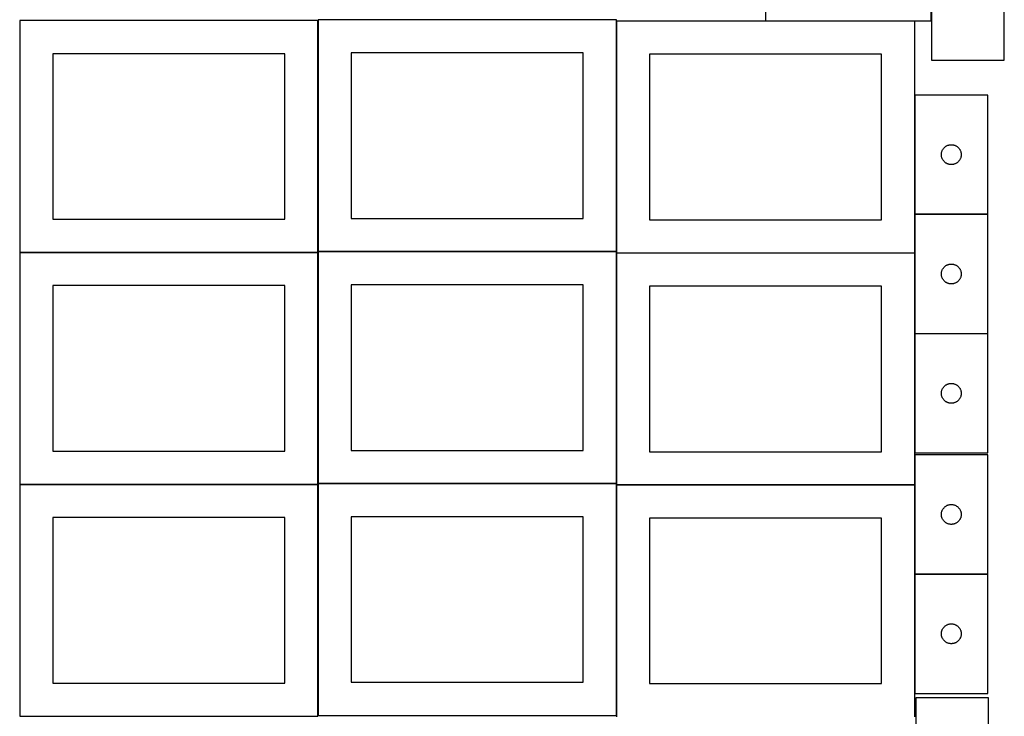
# Model space of a CAD drawing. Header units: millimetres. Extents: x 7 to 1493, y 7 to 2993.
# Tile 2 of 12: x 8 to 1493, y 1061 to 2113. Entities that reach past the tile are written whole.
import ezdxf

# ---------------------------------------------------------------- set-up
doc = ezdxf.new("R2010")
doc.units = ezdxf.units.MM
doc.layers.add('COMMON', color=5, linetype='CONTINUOUS', true_color=0x0000ff)
doc.layers.add('CUT', color=7, linetype='CONTINUOUS', true_color=0x000000)

msp = doc.modelspace()

# ---------------------------------------------------------------- linework, layer by layer
at = {"layer": 'COMMON'}
for p, q in [((457.949575, 2111.499046), (457.949575, 1762.823825)), ((908.149576, 2110.769181), (908.149576, 1762.823825)), ((1358.249577, 2110.869182), (1133.143217, 2110.869182)), ((1358.349577, 1999.122965), (1358.349577, 1819.122965)), ((1358.349577, 1818.922964), (1358.349577, 1760.769181)), ((1468.449578, 1819.022965), (1358.449578, 1819.022965)), ((7.849575, 1761.399045), (457.849575, 1761.399045)), ((457.949575, 1761.299045), (457.949575, 1412.623824)), ((458.049576, 1762.723824), (908.049576, 1762.723824)), ((908.149576, 1760.56918), (908.149576, 1412.623824)), ((908.249577, 1760.66918), (1358.249577, 1760.66918)), ((1358.349577, 1760.56918), (1358.349577, 1638.922964)), ((1358.349577, 1638.722963), (1358.349577, 1458.722963)), ((1358.449578, 1638.822963), (1468.449578, 1638.822963)), ((1358.349577, 1455.873404), (1358.349577, 1410.56918)), ((458.049576, 1412.523823), (908.049576, 1412.523823)), ((457.849575, 1411.199045), (7.849575, 1411.199045)), ((457.949576, 1062.423823), (457.949576, 1411.099044)), ((908.149576, 1410.369179), (908.149576, 1062.423823)), ((908.249577, 1410.469179), (1358.249577, 1410.469179)), ((1358.349577, 1410.369179), (1358.349577, 1275.873404)), ((1358.349577, 1275.673403), (1358.349577, 1095.673403)), ((1358.449578, 1275.773403), (1468.449578, 1275.773403))]:
    msp.add_line(p, q, dxfattribs=at)
at = {"layer": 'CUT'}
for p, q in [((1383.143217, 2110.969182), (1383.143217, 2410.969182)), ((1383.416227, 2231.831063), (1383.416227, 2051.831063)), ((1493.416227, 2051.831063), (1493.416227, 2231.831063)), ((1133.143217, 2210.969182), (1133.143217, 2110.969182)), ((457.849575, 2111.499046), (7.849575, 2111.499046)), ((7.849575, 2111.499046), (7.849575, 1761.499046)), ((457.849575, 1761.499046), (457.849575, 2111.499046)), ((908.049576, 2112.823825), (458.049576, 2112.823825)), ((458.049576, 2112.823825), (458.049576, 1762.823825)), ((908.049576, 1762.823825), (908.049576, 2112.823825)), ((1358.249577, 2110.769181), (908.249577, 2110.769181)), ((908.249577, 2110.769181), (908.249577, 1760.769181)), ((1133.143217, 2110.969182), (1383.143217, 2110.969182)), ((1358.249577, 1760.769181), (1358.249577, 2110.769181)), ((407.849575, 2061.499046), (57.849575, 2061.499046)), ((57.849575, 2061.499046), (57.849575, 1811.499046)), ((407.849575, 1811.499046), (407.849575, 2061.499046)), ((858.049576, 2062.823825), (508.049576, 2062.823825)), ((508.049576, 2062.823825), (508.049576, 1812.823825)), ((858.049576, 1812.823825), (858.049576, 2062.823825)), ((1308.249577, 2060.769181), (958.249577, 2060.769181)), ((958.249577, 2060.769181), (958.249577, 1810.769181)), ((1308.249577, 1810.769181), (1308.249577, 2060.769181)), ((1383.416227, 2051.831063), (1493.416227, 2051.831063)), ((1468.449578, 1999.122965), (1358.449578, 1999.122965)), ((1358.449578, 1999.122965), (1358.449578, 1819.122965)), ((1468.449578, 1819.122965), (1468.449578, 1999.122965)), ((1400.209396, 1916.172617), (1400.589858, 1916.844857)), ((1400.589858, 1916.844857), (1401.004423, 1917.496621)), ((1401.004423, 1917.496621), (1401.451989, 1918.12618)), ((1401.451989, 1918.12618), (1401.931371, 1918.731863)), ((1401.931371, 1918.731863), (1402.441297, 1919.312065)), ((1402.441297, 1919.312065), (1402.980416, 1919.865248)), ((1402.980416, 1919.865248), (1403.547296, 1920.389944)), ((1403.547296, 1920.389944), (1404.140436, 1920.884763)), ((1404.140436, 1920.884763), (1404.758261, 1921.34839)), ((1404.758261, 1921.34839), (1405.399135, 1921.779599)), ((1405.399135, 1921.779599), (1406.061357, 1922.177244)), ((1406.061357, 1922.177244), (1406.743171, 1922.540272)), ((1406.743171, 1922.540272), (1407.442769, 1922.867719)), ((1407.442769, 1922.867719), (1408.158297, 1923.158718)), ((1408.158297, 1923.158718), (1408.887855, 1923.412496)), ((1408.887855, 1923.412496), (1409.629511, 1923.628381)), ((1409.629511, 1923.628381), (1410.381297, 1923.805801)), ((1410.381297, 1923.805801), (1411.141219, 1923.944284)), ((1411.141219, 1923.944284), (1411.907263, 1924.043464)), ((1411.907263, 1924.043464), (1412.677397, 1924.103077)), ((1412.677397, 1924.103077), (1413.449578, 1924.122965)), ((1413.449578, 1924.122965), (1414.221759, 1924.103077)), ((1414.221759, 1924.103077), (1414.991893, 1924.043464)), ((1414.991893, 1924.043464), (1415.757937, 1923.944284)), ((1415.757937, 1923.944284), (1416.517859, 1923.805801)), ((1416.517859, 1923.805801), (1417.269645, 1923.628381)), ((1417.269645, 1923.628381), (1418.0113, 1923.412496)), ((1418.0113, 1923.412496), (1418.740859, 1923.158718)), ((1418.740859, 1923.158718), (1419.456386, 1922.867719)), ((1419.456386, 1922.867719), (1420.155985, 1922.540272)), ((1420.155985, 1922.540272), (1420.837799, 1922.177244)), ((1420.837799, 1922.177244), (1421.500021, 1921.779599)), ((1421.500021, 1921.779599), (1422.140894, 1921.34839)), ((1422.140894, 1921.34839), (1422.75872, 1920.884763)), ((1422.75872, 1920.884763), (1423.35186, 1920.389944)), ((1423.35186, 1920.389944), (1423.91874, 1919.865248)), ((1423.91874, 1919.865248), (1424.457858, 1919.312065)), ((1424.457858, 1919.312065), (1424.967785, 1918.731863)), ((1424.967785, 1918.731863), (1425.447167, 1918.12618)), ((1425.447167, 1918.12618), (1425.894733, 1917.496621)), ((1425.894733, 1917.496621), (1426.309297, 1916.844857)), ((1426.309297, 1916.844857), (1426.68976, 1916.172617)), ((1398.454551, 1909.509184), (1398.494315, 1910.280597)), ((1398.454551, 1908.736747), (1398.454551, 1909.509184)), ((1398.494315, 1907.965333), (1398.454551, 1908.736747)), ((1398.494315, 1910.280597), (1398.573738, 1911.048941)), ((1398.573738, 1907.19699), (1398.494315, 1907.965333)), ((1398.573738, 1911.048941), (1398.692609, 1911.812177)), ((1398.692609, 1906.433754), (1398.573738, 1907.19699)), ((1398.692609, 1911.812177), (1398.850612, 1912.568282)), ((1398.850612, 1905.677649), (1398.692609, 1906.433754)), ((1398.850612, 1912.568282), (1399.04733, 1913.31525)), ((1399.04733, 1904.930681), (1398.850612, 1905.677649)), ((1399.04733, 1913.31525), (1399.282239, 1914.051101)), ((1399.282239, 1904.19483), (1399.04733, 1904.930681)), ((1399.282239, 1914.051101), (1399.554718, 1914.773884)), ((1399.554718, 1903.472047), (1399.282239, 1904.19483)), ((1399.554718, 1914.773884), (1399.864044, 1915.481681)), ((1399.864044, 1902.76425), (1399.554718, 1903.472047)), ((1399.864044, 1915.481681), (1400.209396, 1916.172617)), ((1400.209396, 1902.073314), (1399.864044, 1902.76425)), ((1400.589858, 1901.401073), (1400.209396, 1902.073314)), ((1426.68976, 1902.073314), (1426.309297, 1901.401073)), ((1426.68976, 1916.172617), (1427.035112, 1915.481681)), ((1427.035112, 1902.76425), (1426.68976, 1902.073314)), ((1427.035112, 1915.481681), (1427.344437, 1914.773884)), ((1427.344437, 1903.472047), (1427.035112, 1902.76425)), ((1427.344437, 1914.773884), (1427.616916, 1914.051101)), ((1427.616916, 1904.19483), (1427.344437, 1903.472047)), ((1427.616916, 1914.051101), (1427.851826, 1913.31525)), ((1427.851826, 1904.930681), (1427.616916, 1904.19483)), ((1427.851826, 1913.31525), (1428.048544, 1912.568282)), ((1428.048544, 1905.677649), (1427.851826, 1904.930681)), ((1428.048544, 1912.568282), (1428.206547, 1911.812177)), ((1428.206547, 1906.433754), (1428.048544, 1905.677649)), ((1428.206547, 1911.812177), (1428.325418, 1911.048941)), ((1428.325418, 1907.19699), (1428.206547, 1906.433754)), ((1428.325418, 1911.048941), (1428.404841, 1910.280597)), ((1428.404841, 1907.965333), (1428.325418, 1907.19699)), ((1428.404841, 1910.280597), (1428.444605, 1909.509184)), ((1428.444605, 1908.736747), (1428.404841, 1907.965333)), ((1428.444605, 1909.509184), (1428.444605, 1908.736747)), ((1401.004423, 1900.74931), (1400.589858, 1901.401073)), ((1401.451989, 1900.119751), (1401.004423, 1900.74931)), ((1401.931371, 1899.514068), (1401.451989, 1900.119751)), ((1402.441297, 1898.933865), (1401.931371, 1899.514068)), ((1402.980416, 1898.380683), (1402.441297, 1898.933865)), ((1403.547296, 1897.855986), (1402.980416, 1898.380683)), ((1404.140436, 1897.361168), (1403.547296, 1897.855986)), ((1404.758261, 1896.89754), (1404.140436, 1897.361168)), ((1405.399135, 1896.466332), (1404.758261, 1896.89754)), ((1406.061357, 1896.068687), (1405.399135, 1896.466332)), ((1406.743171, 1895.705659), (1406.061357, 1896.068687)), ((1407.442769, 1895.378212), (1406.743171, 1895.705659)), ((1408.158297, 1895.087213), (1407.442769, 1895.378212)), ((1408.887855, 1894.833435), (1408.158297, 1895.087213)), ((1409.629511, 1894.61755), (1408.887855, 1894.833435)), ((1410.381297, 1894.44013), (1409.629511, 1894.61755)), ((1411.141219, 1894.301647), (1410.381297, 1894.44013)), ((1411.907263, 1894.202467), (1411.141219, 1894.301647)), ((1412.677397, 1894.142854), (1411.907263, 1894.202467)), ((1413.449578, 1894.122965), (1412.677397, 1894.142854)), ((1414.221759, 1894.142854), (1413.449578, 1894.122965)), ((1414.991893, 1894.202467), (1414.221759, 1894.142854)), ((1415.757937, 1894.301647), (1414.991893, 1894.202467)), ((1416.517859, 1894.44013), (1415.757937, 1894.301647)), ((1417.269645, 1894.61755), (1416.517859, 1894.44013)), ((1418.0113, 1894.833435), (1417.269645, 1894.61755)), ((1418.740859, 1895.087213), (1418.0113, 1894.833435)), ((1419.456386, 1895.378212), (1418.740859, 1895.087213)), ((1420.155985, 1895.705659), (1419.456386, 1895.378212)), ((1420.837799, 1896.068687), (1420.155985, 1895.705659)), ((1421.500021, 1896.466332), (1420.837799, 1896.068687)), ((1422.140894, 1896.89754), (1421.500021, 1896.466332)), ((1422.75872, 1897.361168), (1422.140894, 1896.89754)), ((1423.35186, 1897.855986), (1422.75872, 1897.361168)), ((1423.91874, 1898.380683), (1423.35186, 1897.855986)), ((1424.457858, 1898.933865), (1423.91874, 1898.380683)), ((1424.967785, 1899.514068), (1424.457858, 1898.933865)), ((1425.447167, 1900.119751), (1424.967785, 1899.514068)), ((1425.894733, 1900.74931), (1425.447167, 1900.119751)), ((1426.309297, 1901.401073), (1425.894733, 1900.74931)), ((508.049576, 1812.823825), (858.049576, 1812.823825)), ((1358.449578, 1819.122965), (1468.449578, 1819.122965)), ((1468.449578, 1818.922964), (1358.449578, 1818.922964)), ((1358.449578, 1818.922964), (1358.449578, 1638.922964)), ((1468.449578, 1638.922964), (1468.449578, 1818.922964)), ((57.849575, 1811.499046), (407.849575, 1811.499046)), ((958.249577, 1810.769181), (1308.249577, 1810.769181)), ((7.849575, 1761.499046), (457.849575, 1761.499046)), ((457.849575, 1761.299045), (7.849575, 1761.299045)), ((7.849575, 1761.299045), (7.849575, 1411.299045)), ((457.849575, 1411.299045), (457.849575, 1761.299045)), ((458.049576, 1762.823825), (908.049576, 1762.823825)), ((908.049576, 1762.623824), (458.049576, 1762.623824)), ((458.049576, 1762.623824), (458.049576, 1412.623824)), ((908.049576, 1412.623824), (908.049576, 1762.623824)), ((908.249577, 1760.769181), (1358.249577, 1760.769181)), ((1358.249577, 1760.56918), (908.249577, 1760.56918)), ((908.249577, 1760.56918), (908.249577, 1410.56918)), ((1358.249577, 1410.56918), (1358.249577, 1760.56918)), ((1401.451989, 1737.926179), (1401.931371, 1738.531862)), ((1401.931371, 1738.531862), (1402.441297, 1739.112064)), ((1402.441297, 1739.112064), (1402.980416, 1739.665247)), ((1402.980416, 1739.665247), (1403.547296, 1740.189943)), ((1403.547296, 1740.189943), (1404.140436, 1740.684762)), ((1404.140436, 1740.684762), (1404.758261, 1741.148389)), ((1404.758261, 1741.148389), (1405.399135, 1741.579598)), ((1405.399135, 1741.579598), (1406.061357, 1741.977243)), ((1406.061357, 1741.977243), (1406.743171, 1742.340271)), ((1406.743171, 1742.340271), (1407.442769, 1742.667718)), ((1407.442769, 1742.667718), (1408.158297, 1742.958717)), ((1408.158297, 1742.958717), (1408.887855, 1743.212495)), ((1408.887855, 1743.212495), (1409.629511, 1743.42838)), ((1409.629511, 1743.42838), (1410.381297, 1743.6058)), ((1410.381297, 1743.6058), (1411.141219, 1743.744283)), ((1411.141219, 1743.744283), (1411.907263, 1743.843463)), ((1411.907263, 1743.843463), (1412.677397, 1743.903076)), ((1412.677397, 1743.903076), (1413.449578, 1743.922964)), ((1413.449578, 1743.922964), (1414.221759, 1743.903076)), ((1414.221759, 1743.903076), (1414.991893, 1743.843463)), ((1414.991893, 1743.843463), (1415.757937, 1743.744283)), ((1415.757937, 1743.744283), (1416.517859, 1743.6058)), ((1416.517859, 1743.6058), (1417.269645, 1743.42838)), ((1417.269645, 1743.42838), (1418.0113, 1743.212495)), ((1418.0113, 1743.212495), (1418.740859, 1742.958717)), ((1418.740859, 1742.958717), (1419.456386, 1742.667718)), ((1419.456386, 1742.667718), (1420.155985, 1742.340271)), ((1420.155985, 1742.340271), (1420.837799, 1741.977243)), ((1420.837799, 1741.977243), (1421.500021, 1741.579598)), ((1421.500021, 1741.579598), (1422.140894, 1741.148389)), ((1422.140894, 1741.148389), (1422.75872, 1740.684762)), ((1422.75872, 1740.684762), (1423.35186, 1740.189943)), ((1423.35186, 1740.189943), (1423.91874, 1739.665247)), ((1423.91874, 1739.665247), (1424.457858, 1739.112064)), ((1424.457858, 1739.112064), (1424.967785, 1738.531862)), ((1424.967785, 1738.531862), (1425.447167, 1737.926179)), ((1398.454551, 1729.309183), (1398.494315, 1730.080596)), ((1398.454551, 1728.536746), (1398.454551, 1729.309183)), ((1398.494315, 1727.765332), (1398.454551, 1728.536746)), ((1398.494315, 1730.080596), (1398.573738, 1730.84894)), ((1398.573738, 1726.996989), (1398.494315, 1727.765332)), ((1398.573738, 1730.84894), (1398.692609, 1731.612176)), ((1398.692609, 1726.233753), (1398.573738, 1726.996989)), ((1398.692609, 1731.612176), (1398.850612, 1732.368281)), ((1398.850612, 1725.477648), (1398.692609, 1726.233753)), ((1398.850612, 1732.368281), (1399.04733, 1733.115249)), ((1399.04733, 1724.73068), (1398.850612, 1725.477648)), ((1399.04733, 1733.115249), (1399.282239, 1733.8511)), ((1399.282239, 1723.994829), (1399.04733, 1724.73068)), ((1399.282239, 1733.8511), (1399.554718, 1734.573883)), ((1399.554718, 1723.272046), (1399.282239, 1723.994829)), ((1399.554718, 1734.573883), (1399.864044, 1735.28168)), ((1399.864044, 1722.564249), (1399.554718, 1723.272046)), ((1399.864044, 1735.28168), (1400.209396, 1735.972616)), ((1400.209396, 1735.972616), (1400.589858, 1736.644856)), ((1400.589858, 1736.644856), (1401.004423, 1737.29662)), ((1401.004423, 1737.29662), (1401.451989, 1737.926179)), ((1425.447167, 1737.926179), (1425.894733, 1737.29662)), ((1425.894733, 1737.29662), (1426.309297, 1736.644856)), ((1426.309297, 1736.644856), (1426.68976, 1735.972616)), ((1426.68976, 1735.972616), (1427.035112, 1735.28168)), ((1427.035112, 1735.28168), (1427.344437, 1734.573883)), ((1427.344437, 1723.272046), (1427.035112, 1722.564249)), ((1427.344437, 1734.573883), (1427.616916, 1733.8511)), ((1427.616916, 1723.994829), (1427.344437, 1723.272046)), ((1427.616916, 1733.8511), (1427.851826, 1733.115249)), ((1427.851826, 1724.73068), (1427.616916, 1723.994829)), ((1427.851826, 1733.115249), (1428.048544, 1732.368281)), ((1428.048544, 1725.477648), (1427.851826, 1724.73068)), ((1428.048544, 1732.368281), (1428.206547, 1731.612176)), ((1428.206547, 1726.233753), (1428.048544, 1725.477648)), ((1428.206547, 1731.612176), (1428.325418, 1730.84894)), ((1428.325418, 1726.996989), (1428.206547, 1726.233753)), ((1428.325418, 1730.84894), (1428.404841, 1730.080596)), ((1428.404841, 1727.765332), (1428.325418, 1726.996989)), ((1428.404841, 1730.080596), (1428.444605, 1729.309183)), ((1428.444605, 1728.536746), (1428.404841, 1727.765332)), ((1428.444605, 1729.309183), (1428.444605, 1728.536746)), ((407.849575, 1711.299045), (57.849575, 1711.299045)), ((57.849575, 1711.299045), (57.849575, 1461.299045)), ((407.849575, 1461.299045), (407.849575, 1711.299045)), ((858.049576, 1712.623824), (508.049576, 1712.623824)), ((508.049576, 1712.623824), (508.049576, 1462.623824)), ((858.049576, 1462.623824), (858.049576, 1712.623824)), ((1308.249577, 1710.56918), (958.249577, 1710.56918)), ((958.249577, 1710.56918), (958.249577, 1460.56918)), ((1308.249577, 1460.56918), (1308.249577, 1710.56918)), ((1400.209396, 1721.873313), (1399.864044, 1722.564249)), ((1400.589858, 1721.201072), (1400.209396, 1721.873313)), ((1401.004423, 1720.549309), (1400.589858, 1721.201072)), ((1401.451989, 1719.91975), (1401.004423, 1720.549309)), ((1401.931371, 1719.314067), (1401.451989, 1719.91975)), ((1402.441297, 1718.733864), (1401.931371, 1719.314067)), ((1402.980416, 1718.180682), (1402.441297, 1718.733864)), ((1403.547296, 1717.655985), (1402.980416, 1718.180682)), ((1404.140436, 1717.161167), (1403.547296, 1717.655985)), ((1404.758261, 1716.697539), (1404.140436, 1717.161167)), ((1405.399135, 1716.266331), (1404.758261, 1716.697539)), ((1406.061357, 1715.868686), (1405.399135, 1716.266331)), ((1406.743171, 1715.505658), (1406.061357, 1715.868686)), ((1407.442769, 1715.178211), (1406.743171, 1715.505658)), ((1408.158297, 1714.887212), (1407.442769, 1715.178211)), ((1408.887855, 1714.633434), (1408.158297, 1714.887212)), ((1409.629511, 1714.417549), (1408.887855, 1714.633434)), ((1410.381297, 1714.240129), (1409.629511, 1714.417549)), ((1411.141219, 1714.101646), (1410.381297, 1714.240129)), ((1411.907263, 1714.002466), (1411.141219, 1714.101646)), ((1412.677397, 1713.942853), (1411.907263, 1714.002466)), ((1413.449578, 1713.922964), (1412.677397, 1713.942853)), ((1414.221759, 1713.942853), (1413.449578, 1713.922964)), ((1414.991893, 1714.002466), (1414.221759, 1713.942853)), ((1415.757937, 1714.101646), (1414.991893, 1714.002466)), ((1416.517859, 1714.240129), (1415.757937, 1714.101646)), ((1417.269645, 1714.417549), (1416.517859, 1714.240129)), ((1418.0113, 1714.633434), (1417.269645, 1714.417549)), ((1418.740859, 1714.887212), (1418.0113, 1714.633434)), ((1419.456386, 1715.178211), (1418.740859, 1714.887212)), ((1420.155985, 1715.505658), (1419.456386, 1715.178211)), ((1420.837799, 1715.868686), (1420.155985, 1715.505658)), ((1421.500021, 1716.266331), (1420.837799, 1715.868686)), ((1422.140894, 1716.697539), (1421.500021, 1716.266331)), ((1422.75872, 1717.161167), (1422.140894, 1716.697539)), ((1423.35186, 1717.655985), (1422.75872, 1717.161167)), ((1423.91874, 1718.180682), (1423.35186, 1717.655985)), ((1424.457858, 1718.733864), (1423.91874, 1718.180682)), ((1424.967785, 1719.314067), (1424.457858, 1718.733864)), ((1425.447167, 1719.91975), (1424.967785, 1719.314067)), ((1425.894733, 1720.549309), (1425.447167, 1719.91975)), ((1426.309297, 1721.201072), (1425.894733, 1720.549309)), ((1426.68976, 1721.873313), (1426.309297, 1721.201072)), ((1427.035112, 1722.564249), (1426.68976, 1721.873313)), ((1358.449578, 1638.922964), (1468.449578, 1638.922964)), ((1468.449578, 1638.722963), (1358.449578, 1638.722963)), ((1358.449578, 1638.722963), (1358.449578, 1458.722963)), ((1468.449578, 1458.722963), (1468.449578, 1638.722963)), ((1402.980416, 1559.465246), (1403.547296, 1559.989942)), ((1403.547296, 1559.989942), (1404.140436, 1560.484761)), ((1404.140436, 1560.484761), (1404.758261, 1560.948388)), ((1404.758261, 1560.948388), (1405.399135, 1561.379597)), ((1405.399135, 1561.379597), (1406.061357, 1561.777242)), ((1406.061357, 1561.777242), (1406.743171, 1562.14027)), ((1406.743171, 1562.14027), (1407.442769, 1562.467717)), ((1407.442769, 1562.467717), (1408.158297, 1562.758716)), ((1408.158297, 1562.758716), (1408.887855, 1563.012494)), ((1408.887855, 1563.012494), (1409.629511, 1563.228379)), ((1409.629511, 1563.228379), (1410.381297, 1563.405799)), ((1410.381297, 1563.405799), (1411.141219, 1563.544282)), ((1411.141219, 1563.544282), (1411.907263, 1563.643462)), ((1411.907263, 1563.643462), (1412.677397, 1563.703075)), ((1412.677397, 1563.703075), (1413.449578, 1563.722963)), ((1413.449578, 1563.722963), (1414.221759, 1563.703075)), ((1414.221759, 1563.703075), (1414.991893, 1563.643462)), ((1414.991893, 1563.643462), (1415.757937, 1563.544282)), ((1415.757937, 1563.544282), (1416.517859, 1563.405799)), ((1416.517859, 1563.405799), (1417.269645, 1563.228379)), ((1417.269645, 1563.228379), (1418.0113, 1563.012494)), ((1418.0113, 1563.012494), (1418.740859, 1562.758716)), ((1418.740859, 1562.758716), (1419.456386, 1562.467717)), ((1419.456386, 1562.467717), (1420.155985, 1562.14027)), ((1420.155985, 1562.14027), (1420.837799, 1561.777242)), ((1420.837799, 1561.777242), (1421.500021, 1561.379597)), ((1421.500021, 1561.379597), (1422.140894, 1560.948388)), ((1422.140894, 1560.948388), (1422.75872, 1560.484761)), ((1422.75872, 1560.484761), (1423.35186, 1559.989942)), ((1423.35186, 1559.989942), (1423.91874, 1559.465246)), ((1398.454551, 1549.109182), (1398.494315, 1549.880595)), ((1398.454551, 1548.336745), (1398.454551, 1549.109182)), ((1398.494315, 1547.565331), (1398.454551, 1548.336745)), ((1398.494315, 1549.880595), (1398.573738, 1550.648939)), ((1398.573738, 1546.796988), (1398.494315, 1547.565331)), ((1398.573738, 1550.648939), (1398.692609, 1551.412175)), ((1398.692609, 1546.033752), (1398.573738, 1546.796988)), ((1398.692609, 1551.412175), (1398.850612, 1552.16828)), ((1398.850612, 1545.277647), (1398.692609, 1546.033752)), ((1398.850612, 1552.16828), (1399.04733, 1552.915248)), ((1399.04733, 1544.530679), (1398.850612, 1545.277647)), ((1399.04733, 1552.915248), (1399.282239, 1553.651099)), ((1399.282239, 1553.651099), (1399.554718, 1554.373882)), ((1399.554718, 1554.373882), (1399.864044, 1555.081679)), ((1399.864044, 1555.081679), (1400.209396, 1555.772615)), ((1400.209396, 1555.772615), (1400.589858, 1556.444855)), ((1400.589858, 1556.444855), (1401.004423, 1557.096619)), ((1401.004423, 1557.096619), (1401.451989, 1557.726178)), ((1401.451989, 1557.726178), (1401.931371, 1558.331861)), ((1401.931371, 1558.331861), (1402.441297, 1558.912063)), ((1402.441297, 1558.912063), (1402.980416, 1559.465246)), ((1423.91874, 1559.465246), (1424.457858, 1558.912063)), ((1424.457858, 1558.912063), (1424.967785, 1558.331861)), ((1424.967785, 1558.331861), (1425.447167, 1557.726178)), ((1425.447167, 1557.726178), (1425.894733, 1557.096619)), ((1425.894733, 1557.096619), (1426.309297, 1556.444855)), ((1426.309297, 1556.444855), (1426.68976, 1555.772615)), ((1426.68976, 1555.772615), (1427.035112, 1555.081679)), ((1427.035112, 1555.081679), (1427.344437, 1554.373882)), ((1427.344437, 1554.373882), (1427.616916, 1553.651099)), ((1427.616916, 1553.651099), (1427.851826, 1552.915248)), ((1427.851826, 1552.915248), (1428.048544, 1552.16828)), ((1428.048544, 1545.277647), (1427.851826, 1544.530679)), ((1428.048544, 1552.16828), (1428.206547, 1551.412175)), ((1428.206547, 1546.033752), (1428.048544, 1545.277647)), ((1428.206547, 1551.412175), (1428.325418, 1550.648939)), ((1428.325418, 1546.796988), (1428.206547, 1546.033752)), ((1428.325418, 1550.648939), (1428.404841, 1549.880595)), ((1428.404841, 1547.565331), (1428.325418, 1546.796988)), ((1428.404841, 1549.880595), (1428.444605, 1549.109182)), ((1428.444605, 1548.336745), (1428.404841, 1547.565331)), ((1428.444605, 1549.109182), (1428.444605, 1548.336745)), ((1399.282239, 1543.794828), (1399.04733, 1544.530679)), ((1399.554718, 1543.072045), (1399.282239, 1543.794828)), ((1399.864044, 1542.364248), (1399.554718, 1543.072045)), ((1400.209396, 1541.673312), (1399.864044, 1542.364248)), ((1400.589858, 1541.001071), (1400.209396, 1541.673312)), ((1401.004423, 1540.349308), (1400.589858, 1541.001071)), ((1401.451989, 1539.719749), (1401.004423, 1540.349308)), ((1401.931371, 1539.114066), (1401.451989, 1539.719749)), ((1402.441297, 1538.533863), (1401.931371, 1539.114066)), ((1402.980416, 1537.980681), (1402.441297, 1538.533863)), ((1403.547296, 1537.455984), (1402.980416, 1537.980681)), ((1404.140436, 1536.961166), (1403.547296, 1537.455984)), ((1404.758261, 1536.497538), (1404.140436, 1536.961166)), ((1405.399135, 1536.06633), (1404.758261, 1536.497538)), ((1406.061357, 1535.668685), (1405.399135, 1536.06633)), ((1406.743171, 1535.305657), (1406.061357, 1535.668685)), ((1407.442769, 1534.97821), (1406.743171, 1535.305657)), ((1408.158297, 1534.687211), (1407.442769, 1534.97821)), ((1408.887855, 1534.433433), (1408.158297, 1534.687211)), ((1409.629511, 1534.217548), (1408.887855, 1534.433433)), ((1410.381297, 1534.040128), (1409.629511, 1534.217548)), ((1411.141219, 1533.901645), (1410.381297, 1534.040128)), ((1411.907263, 1533.802465), (1411.141219, 1533.901645)), ((1412.677397, 1533.742852), (1411.907263, 1533.802465)), ((1413.449578, 1533.722963), (1412.677397, 1533.742852)), ((1414.221759, 1533.742852), (1413.449578, 1533.722963)), ((1414.991893, 1533.802465), (1414.221759, 1533.742852)), ((1415.757937, 1533.901645), (1414.991893, 1533.802465)), ((1416.517859, 1534.040128), (1415.757937, 1533.901645)), ((1417.269645, 1534.217548), (1416.517859, 1534.040128)), ((1418.0113, 1534.433433), (1417.269645, 1534.217548)), ((1418.740859, 1534.687211), (1418.0113, 1534.433433)), ((1419.456386, 1534.97821), (1418.740859, 1534.687211)), ((1420.155985, 1535.305657), (1419.456386, 1534.97821)), ((1420.837799, 1535.668685), (1420.155985, 1535.305657)), ((1421.500021, 1536.06633), (1420.837799, 1535.668685)), ((1422.140894, 1536.497538), (1421.500021, 1536.06633)), ((1422.75872, 1536.961166), (1422.140894, 1536.497538)), ((1423.35186, 1537.455984), (1422.75872, 1536.961166)), ((1423.91874, 1537.980681), (1423.35186, 1537.455984)), ((1424.457858, 1538.533863), (1423.91874, 1537.980681)), ((1424.967785, 1539.114066), (1424.457858, 1538.533863)), ((1425.447167, 1539.719749), (1424.967785, 1539.114066)), ((1425.894733, 1540.349308), (1425.447167, 1539.719749)), ((1426.309297, 1541.001071), (1425.894733, 1540.349308)), ((1426.68976, 1541.673312), (1426.309297, 1541.001071)), ((1427.035112, 1542.364248), (1426.68976, 1541.673312)), ((1427.344437, 1543.072045), (1427.035112, 1542.364248)), ((1427.616916, 1543.794828), (1427.344437, 1543.072045)), ((1427.851826, 1544.530679), (1427.616916, 1543.794828)), ((57.849575, 1461.299045), (407.849575, 1461.299045)), ((508.049576, 1462.623824), (858.049576, 1462.623824)), ((958.249577, 1460.56918), (1308.249577, 1460.56918)), ((1358.449578, 1458.722963), (1468.449578, 1458.722963)), ((1468.449578, 1455.873404), (1358.449578, 1455.873404)), ((1358.449578, 1455.873404), (1358.449578, 1275.873404)), ((1468.449578, 1275.873404), (1468.449578, 1455.873404)), ((7.849575, 1411.299045), (457.849575, 1411.299045)), ((458.049576, 1412.623824), (908.049576, 1412.623824)), ((908.049576, 1412.423823), (458.049576, 1412.423823)), ((458.049576, 1412.423823), (458.049576, 1062.423823)), ((908.049576, 1062.423823), (908.049576, 1412.423823)), ((457.849575, 1411.099044), (7.849575, 1411.099044)), ((7.849575, 1411.099044), (7.849575, 1061.099044)), ((457.849575, 1061.099044), (457.849575, 1411.099044)), ((908.249577, 1410.56918), (1358.249577, 1410.56918)), ((1358.249577, 1410.369179), (908.249577, 1410.369179)), ((908.249577, 1410.369179), (908.249577, 1060.369179)), ((1358.249577, 1060.369179), (1358.249577, 1410.369179)), ((1398.454551, 1366.259623), (1398.494315, 1367.031036)), ((1398.494315, 1367.031036), (1398.573738, 1367.799379)), ((1398.573738, 1367.799379), (1398.692609, 1368.562615)), ((1398.692609, 1368.562615), (1398.850612, 1369.31872)), ((1398.850612, 1369.31872), (1399.04733, 1370.065688)), ((1399.04733, 1370.065688), (1399.282239, 1370.80154)), ((1399.282239, 1370.80154), (1399.554718, 1371.524322)), ((1399.554718, 1371.524322), (1399.864044, 1372.23212)), ((1399.864044, 1372.23212), (1400.209396, 1372.923055)), ((1400.209396, 1372.923055), (1400.589858, 1373.595296)), ((1400.589858, 1373.595296), (1401.004423, 1374.24706)), ((1401.004423, 1374.24706), (1401.451989, 1374.876618)), ((1401.451989, 1374.876618), (1401.931371, 1375.482302)), ((1401.931371, 1375.482302), (1402.441297, 1376.062504)), ((1402.441297, 1376.062504), (1402.980416, 1376.615687)), ((1402.980416, 1376.615687), (1403.547296, 1377.140383)), ((1403.547296, 1377.140383), (1404.140436, 1377.635201)), ((1404.140436, 1377.635201), (1404.758261, 1378.098829)), ((1404.758261, 1378.098829), (1405.399135, 1378.530037)), ((1405.399135, 1378.530037), (1406.061357, 1378.927682)), ((1406.061357, 1378.927682), (1406.743171, 1379.29071)), ((1406.743171, 1379.29071), (1407.442769, 1379.618157)), ((1407.442769, 1379.618157), (1408.158297, 1379.909156)), ((1408.158297, 1379.909156), (1408.887855, 1380.162935)), ((1408.887855, 1380.162935), (1409.629511, 1380.37882)), ((1409.629511, 1380.37882), (1410.381297, 1380.556239)), ((1410.381297, 1380.556239), (1411.141219, 1380.694722)), ((1411.141219, 1380.694722), (1411.907263, 1380.793902)), ((1411.907263, 1380.793902), (1412.677397, 1380.853515)), ((1412.677397, 1380.853515), (1413.449578, 1380.873404)), ((1413.449578, 1380.873404), (1414.221759, 1380.853515)), ((1414.221759, 1380.853515), (1414.991893, 1380.793902)), ((1414.991893, 1380.793902), (1415.757937, 1380.694722)), ((1415.757937, 1380.694722), (1416.517859, 1380.556239)), ((1416.517859, 1380.556239), (1417.269645, 1380.37882)), ((1417.269645, 1380.37882), (1418.0113, 1380.162935)), ((1418.0113, 1380.162935), (1418.740859, 1379.909156)), ((1418.740859, 1379.909156), (1419.456386, 1379.618157)), ((1419.456386, 1379.618157), (1420.155985, 1379.29071)), ((1420.155985, 1379.29071), (1420.837799, 1378.927682)), ((1420.837799, 1378.927682), (1421.500021, 1378.530037)), ((1421.500021, 1378.530037), (1422.140894, 1378.098829)), ((1422.140894, 1378.098829), (1422.75872, 1377.635201)), ((1422.75872, 1377.635201), (1423.35186, 1377.140383)), ((1423.35186, 1377.140383), (1423.91874, 1376.615687)), ((1423.91874, 1376.615687), (1424.457858, 1376.062504)), ((1424.457858, 1376.062504), (1424.967785, 1375.482302)), ((1424.967785, 1375.482302), (1425.447167, 1374.876618)), ((1425.447167, 1374.876618), (1425.894733, 1374.24706)), ((1425.894733, 1374.24706), (1426.309297, 1373.595296)), ((1426.309297, 1373.595296), (1426.68976, 1372.923055)), ((1426.68976, 1372.923055), (1427.035112, 1372.23212)), ((1427.035112, 1372.23212), (1427.344437, 1371.524322)), ((1427.344437, 1371.524322), (1427.616916, 1370.80154)), ((1427.616916, 1370.80154), (1427.851826, 1370.065688)), ((1427.851826, 1370.065688), (1428.048544, 1369.31872)), ((1428.048544, 1369.31872), (1428.206547, 1368.562615)), ((1428.206547, 1368.562615), (1428.325418, 1367.799379)), ((1428.325418, 1367.799379), (1428.404841, 1367.031036)), ((1428.404841, 1367.031036), (1428.444605, 1366.259623)), ((407.849575, 1361.099044), (57.849575, 1361.099044)), ((57.849575, 1361.099044), (57.849575, 1111.099044)), ((407.849575, 1111.099044), (407.849575, 1361.099044)), ((858.049576, 1362.423823), (508.049576, 1362.423823)), ((508.049576, 1362.423823), (508.049576, 1112.423823)), ((858.049576, 1112.423823), (858.049576, 1362.423823)), ((1308.249577, 1360.369179), (958.249577, 1360.369179)), ((958.249577, 1360.369179), (958.249577, 1110.369179)), ((1308.249577, 1110.369179), (1308.249577, 1360.369179)), ((1398.454551, 1365.487185), (1398.454551, 1366.259623)), ((1398.494315, 1364.715772), (1398.454551, 1365.487185)), ((1398.573738, 1363.947429), (1398.494315, 1364.715772)), ((1398.692609, 1363.184192), (1398.573738, 1363.947429)), ((1398.850612, 1362.428088), (1398.692609, 1363.184192)), ((1399.04733, 1361.681119), (1398.850612, 1362.428088)), ((1399.282239, 1360.945268), (1399.04733, 1361.681119)), ((1399.554718, 1360.222485), (1399.282239, 1360.945268)), ((1399.864044, 1359.514688), (1399.554718, 1360.222485)), ((1400.209396, 1358.823753), (1399.864044, 1359.514688)), ((1400.589858, 1358.151512), (1400.209396, 1358.823753)), ((1401.004423, 1357.499748), (1400.589858, 1358.151512)), ((1401.451989, 1356.87019), (1401.004423, 1357.499748)), ((1401.931371, 1356.264506), (1401.451989, 1356.87019)), ((1402.441297, 1355.684304), (1401.931371, 1356.264506)), ((1402.980416, 1355.131121), (1402.441297, 1355.684304)), ((1403.547296, 1354.606425), (1402.980416, 1355.131121)), ((1404.140436, 1354.111607), (1403.547296, 1354.606425)), ((1404.758261, 1353.647979), (1404.140436, 1354.111607)), ((1405.399135, 1353.21677), (1404.758261, 1353.647979)), ((1406.061357, 1352.819125), (1405.399135, 1353.21677)), ((1406.743171, 1352.456098), (1406.061357, 1352.819125)), ((1407.442769, 1352.12865), (1406.743171, 1352.456098)), ((1408.158297, 1351.837652), (1407.442769, 1352.12865)), ((1419.456386, 1352.12865), (1418.740859, 1351.837652)), ((1420.155985, 1352.456098), (1419.456386, 1352.12865)), ((1420.837799, 1352.819125), (1420.155985, 1352.456098)), ((1421.500021, 1353.21677), (1420.837799, 1352.819125)), ((1422.140894, 1353.647979), (1421.500021, 1353.21677)), ((1422.75872, 1354.111607), (1422.140894, 1353.647979)), ((1423.35186, 1354.606425), (1422.75872, 1354.111607)), ((1423.91874, 1355.131121), (1423.35186, 1354.606425)), ((1424.457858, 1355.684304), (1423.91874, 1355.131121)), ((1424.967785, 1356.264506), (1424.457858, 1355.684304)), ((1425.447167, 1356.87019), (1424.967785, 1356.264506)), ((1425.894733, 1357.499748), (1425.447167, 1356.87019)), ((1426.309297, 1358.151512), (1425.894733, 1357.499748)), ((1426.68976, 1358.823753), (1426.309297, 1358.151512)), ((1427.035112, 1359.514688), (1426.68976, 1358.823753)), ((1427.344437, 1360.222485), (1427.035112, 1359.514688)), ((1427.616916, 1360.945268), (1427.344437, 1360.222485)), ((1427.851826, 1361.681119), (1427.616916, 1360.945268)), ((1428.048544, 1362.428088), (1427.851826, 1361.681119)), ((1428.206547, 1363.184192), (1428.048544, 1362.428088)), ((1428.325418, 1363.947429), (1428.206547, 1363.184192)), ((1428.404841, 1364.715772), (1428.325418, 1363.947429)), ((1428.444605, 1365.487185), (1428.404841, 1364.715772)), ((1428.444605, 1366.259623), (1428.444605, 1365.487185)), ((1408.887855, 1351.583873), (1408.158297, 1351.837652)), ((1409.629511, 1351.367988), (1408.887855, 1351.583873)), ((1410.381297, 1351.190569), (1409.629511, 1351.367988)), ((1411.141219, 1351.052085), (1410.381297, 1351.190569)), ((1411.907263, 1350.952906), (1411.141219, 1351.052085)), ((1412.677397, 1350.893293), (1411.907263, 1350.952906)), ((1413.449578, 1350.873404), (1412.677397, 1350.893293)), ((1414.221759, 1350.893293), (1413.449578, 1350.873404)), ((1414.991893, 1350.952906), (1414.221759, 1350.893293)), ((1415.757937, 1351.052085), (1414.991893, 1350.952906)), ((1416.517859, 1351.190569), (1415.757937, 1351.052085)), ((1417.269645, 1351.367988), (1416.517859, 1351.190569)), ((1418.0113, 1351.583873), (1417.269645, 1351.367988)), ((1418.740859, 1351.837652), (1418.0113, 1351.583873)), ((1358.449578, 1275.873404), (1468.449578, 1275.873404)), ((1468.449578, 1275.673403), (1358.449578, 1275.673403)), ((1358.449578, 1275.673403), (1358.449578, 1095.673403)), ((1468.449578, 1095.673403), (1468.449578, 1275.673403)), ((1398.692609, 1188.362614), (1398.850612, 1189.118719)), ((1398.850612, 1189.118719), (1399.04733, 1189.865687)), ((1399.04733, 1189.865687), (1399.282239, 1190.601539)), ((1399.282239, 1190.601539), (1399.554718, 1191.324321)), ((1399.554718, 1191.324321), (1399.864044, 1192.032119)), ((1399.864044, 1192.032119), (1400.209396, 1192.723054)), ((1400.209396, 1192.723054), (1400.589858, 1193.395295)), ((1400.589858, 1193.395295), (1401.004423, 1194.047059)), ((1401.004423, 1194.047059), (1401.451989, 1194.676617)), ((1401.451989, 1194.676617), (1401.931371, 1195.282301)), ((1401.931371, 1195.282301), (1402.441297, 1195.862503)), ((1402.441297, 1195.862503), (1402.980416, 1196.415686)), ((1402.980416, 1196.415686), (1403.547296, 1196.940382)), ((1403.547296, 1196.940382), (1404.140436, 1197.4352)), ((1404.140436, 1197.4352), (1404.758261, 1197.898828)), ((1404.758261, 1197.898828), (1405.399135, 1198.330036)), ((1405.399135, 1198.330036), (1406.061357, 1198.727681)), ((1406.061357, 1198.727681), (1406.743171, 1199.090709)), ((1406.743171, 1199.090709), (1407.442769, 1199.418156)), ((1407.442769, 1199.418156), (1408.158297, 1199.709155)), ((1408.158297, 1199.709155), (1408.887855, 1199.962934)), ((1408.887855, 1199.962934), (1409.629511, 1200.178819)), ((1409.629511, 1200.178819), (1410.381297, 1200.356238)), ((1410.381297, 1200.356238), (1411.141219, 1200.494721)), ((1411.141219, 1200.494721), (1411.907263, 1200.593901)), ((1411.907263, 1200.593901), (1412.677397, 1200.653514)), ((1412.677397, 1200.653514), (1413.449578, 1200.673403)), ((1413.449578, 1200.673403), (1414.221759, 1200.653514)), ((1414.221759, 1200.653514), (1414.991893, 1200.593901)), ((1414.991893, 1200.593901), (1415.757937, 1200.494721)), ((1415.757937, 1200.494721), (1416.517859, 1200.356238)), ((1416.517859, 1200.356238), (1417.269645, 1200.178819)), ((1417.269645, 1200.178819), (1418.0113, 1199.962934)), ((1418.0113, 1199.962934), (1418.740859, 1199.709155)), ((1418.740859, 1199.709155), (1419.456386, 1199.418156)), ((1419.456386, 1199.418156), (1420.155985, 1199.090709)), ((1420.155985, 1199.090709), (1420.837799, 1198.727681)), ((1420.837799, 1198.727681), (1421.500021, 1198.330036)), ((1421.500021, 1198.330036), (1422.140894, 1197.898828)), ((1422.140894, 1197.898828), (1422.75872, 1197.4352)), ((1422.75872, 1197.4352), (1423.35186, 1196.940382)), ((1423.35186, 1196.940382), (1423.91874, 1196.415686)), ((1423.91874, 1196.415686), (1424.457858, 1195.862503)), ((1424.457858, 1195.862503), (1424.967785, 1195.282301)), ((1424.967785, 1195.282301), (1425.447167, 1194.676617)), ((1425.447167, 1194.676617), (1425.894733, 1194.047059)), ((1425.894733, 1194.047059), (1426.309297, 1193.395295)), ((1426.309297, 1193.395295), (1426.68976, 1192.723054)), ((1426.68976, 1192.723054), (1427.035112, 1192.032119)), ((1427.035112, 1192.032119), (1427.344437, 1191.324321)), ((1427.344437, 1191.324321), (1427.616916, 1190.601539)), ((1427.616916, 1190.601539), (1427.851826, 1189.865687)), ((1427.851826, 1189.865687), (1428.048544, 1189.118719)), ((1428.048544, 1189.118719), (1428.206547, 1188.362614)), ((1398.454551, 1186.059622), (1398.494315, 1186.831035)), ((1398.454551, 1185.287184), (1398.454551, 1186.059622)), ((1398.494315, 1184.515771), (1398.454551, 1185.287184)), ((1398.494315, 1186.831035), (1398.573738, 1187.599378)), ((1398.573738, 1183.747428), (1398.494315, 1184.515771)), ((1398.573738, 1187.599378), (1398.692609, 1188.362614)), ((1398.692609, 1182.984191), (1398.573738, 1183.747428)), ((1398.850612, 1182.228087), (1398.692609, 1182.984191)), ((1399.04733, 1181.481118), (1398.850612, 1182.228087)), ((1399.282239, 1180.745267), (1399.04733, 1181.481118)), ((1399.554718, 1180.022484), (1399.282239, 1180.745267)), ((1399.864044, 1179.314687), (1399.554718, 1180.022484)), ((1400.209396, 1178.623752), (1399.864044, 1179.314687)), ((1400.589858, 1177.951511), (1400.209396, 1178.623752)), ((1401.004423, 1177.299747), (1400.589858, 1177.951511)), ((1401.451989, 1176.670189), (1401.004423, 1177.299747)), ((1401.931371, 1176.064505), (1401.451989, 1176.670189)), ((1402.441297, 1175.484303), (1401.931371, 1176.064505)), ((1402.980416, 1174.93112), (1402.441297, 1175.484303)), ((1403.547296, 1174.406424), (1402.980416, 1174.93112)), ((1404.140436, 1173.911606), (1403.547296, 1174.406424)), ((1404.758261, 1173.447978), (1404.140436, 1173.911606)), ((1422.75872, 1173.911606), (1422.140894, 1173.447978)), ((1423.35186, 1174.406424), (1422.75872, 1173.911606)), ((1423.91874, 1174.93112), (1423.35186, 1174.406424)), ((1424.457858, 1175.484303), (1423.91874, 1174.93112)), ((1424.967785, 1176.064505), (1424.457858, 1175.484303)), ((1425.447167, 1176.670189), (1424.967785, 1176.064505)), ((1425.894733, 1177.299747), (1425.447167, 1176.670189)), ((1426.309297, 1177.951511), (1425.894733, 1177.299747)), ((1426.68976, 1178.623752), (1426.309297, 1177.951511)), ((1427.035112, 1179.314687), (1426.68976, 1178.623752)), ((1427.344437, 1180.022484), (1427.035112, 1179.314687)), ((1427.616916, 1180.745267), (1427.344437, 1180.022484)), ((1427.851826, 1181.481118), (1427.616916, 1180.745267)), ((1428.048544, 1182.228087), (1427.851826, 1181.481118)), ((1428.206547, 1182.984191), (1428.048544, 1182.228087)), ((1428.206547, 1188.362614), (1428.325418, 1187.599378)), ((1428.325418, 1183.747428), (1428.206547, 1182.984191)), ((1428.325418, 1187.599378), (1428.404841, 1186.831035)), ((1428.404841, 1184.515771), (1428.325418, 1183.747428)), ((1428.404841, 1186.831035), (1428.444605, 1186.059622)), ((1428.444605, 1185.287184), (1428.404841, 1184.515771)), ((1428.444605, 1186.059622), (1428.444605, 1185.287184)), ((1405.399135, 1173.016769), (1404.758261, 1173.447978)), ((1406.061357, 1172.619124), (1405.399135, 1173.016769)), ((1406.743171, 1172.256097), (1406.061357, 1172.619124)), ((1407.442769, 1171.928649), (1406.743171, 1172.256097)), ((1408.158297, 1171.637651), (1407.442769, 1171.928649)), ((1408.887855, 1171.383872), (1408.158297, 1171.637651)), ((1409.629511, 1171.167987), (1408.887855, 1171.383872)), ((1410.381297, 1170.990568), (1409.629511, 1171.167987)), ((1411.141219, 1170.852084), (1410.381297, 1170.990568)), ((1411.907263, 1170.752905), (1411.141219, 1170.852084)), ((1412.677397, 1170.693292), (1411.907263, 1170.752905)), ((1413.449578, 1170.673403), (1412.677397, 1170.693292)), ((1414.221759, 1170.693292), (1413.449578, 1170.673403)), ((1414.991893, 1170.752905), (1414.221759, 1170.693292)), ((1415.757937, 1170.852084), (1414.991893, 1170.752905)), ((1416.517859, 1170.990568), (1415.757937, 1170.852084)), ((1417.269645, 1171.167987), (1416.517859, 1170.990568)), ((1418.0113, 1171.383872), (1417.269645, 1171.167987)), ((1418.740859, 1171.637651), (1418.0113, 1171.383872)), ((1419.456386, 1171.928649), (1418.740859, 1171.637651)), ((1420.155985, 1172.256097), (1419.456386, 1171.928649)), ((1420.837799, 1172.619124), (1420.155985, 1172.256097)), ((1421.500021, 1173.016769), (1420.837799, 1172.619124)), ((1422.140894, 1173.447978), (1421.500021, 1173.016769)), ((57.849575, 1111.099044), (407.849575, 1111.099044)), ((508.049576, 1112.423823), (858.049576, 1112.423823)), ((958.249577, 1110.369179), (1308.249577, 1110.369179)), ((1358.449578, 1095.673403), (1468.449578, 1095.673403)), ((1469.774235, 1088.849567), (1359.774235, 1088.849567)), ((1359.774235, 1088.849567), (1359.774235, 908.849567)), ((1469.774235, 908.849567), (1469.774235, 1088.849567)), ((7.849575, 1061.099044), (457.849575, 1061.099044)), ((458.049576, 1062.423823), (908.049576, 1062.423823))]:
    msp.add_line(p, q, dxfattribs=at)

doc.saveas('drawing.dxf')
